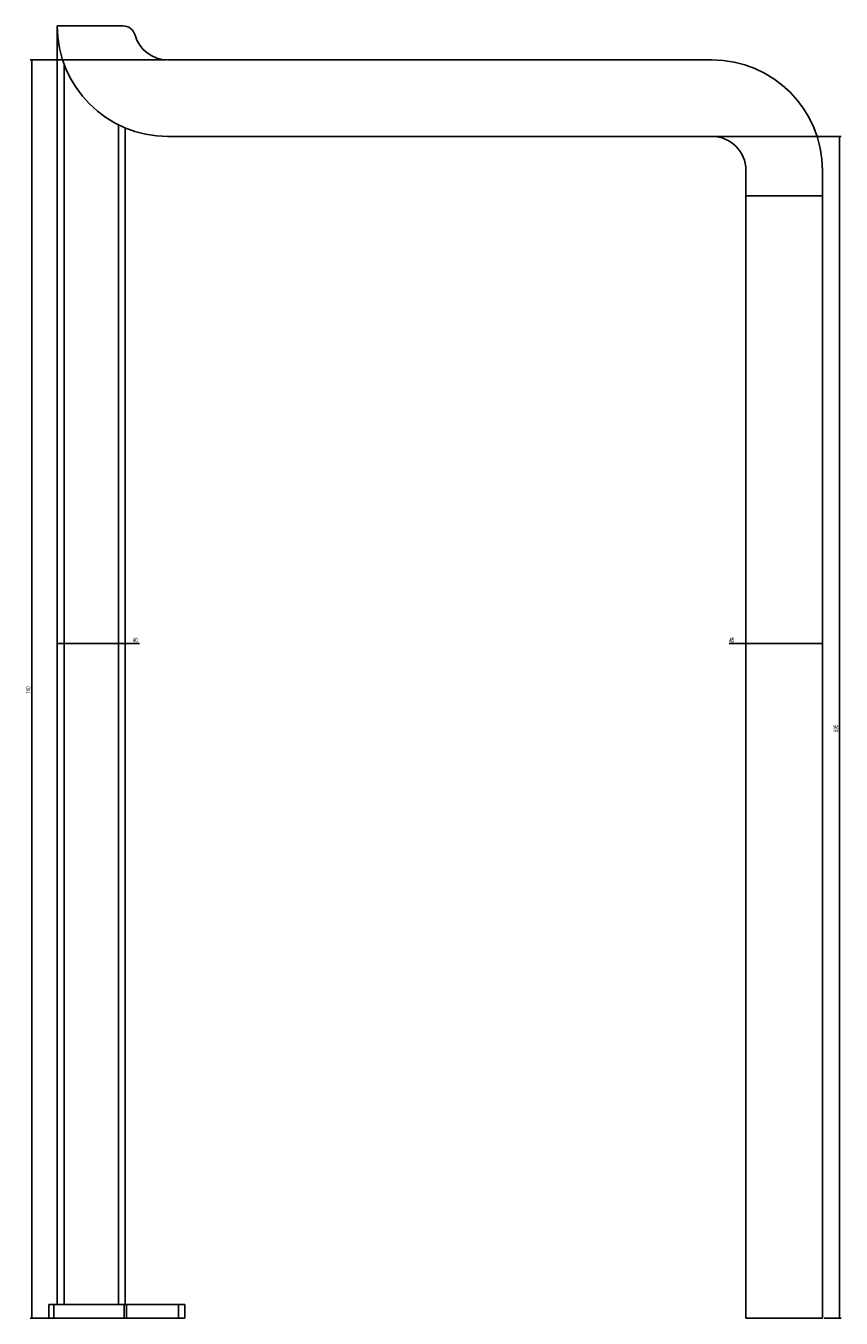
# Model space of a CAD drawing. Header units: millimetres. Extents: x 43 to 1013, y 38 to 1311.
# Tile 3 of 3: x 533 to 1013, y 551 to 1311. Entities that reach past the tile are written whole.
import ezdxf

# ---------------------------------------------------------------- set-up
doc = ezdxf.new("R2010")
doc.units = ezdxf.units.MM
doc.layers.add('FORMAT', color=7, linetype='Continuous')
doc.styles.add('SLDTEXTSTYLE0', font='TXT', dxfattribs={"width": 0.605})
doc.dimstyles.new('SLDDIMSTYLE0', dxfattribs={"dimtxt": 2.568319, "dimasz": 2, "dimexe": 0, "dimexo": 0.0625, "dimgap": 0.64208, "dimtad": 1, "dimrnd": 1e-09, "dimzin": 12, "dimdsep": 46, "dimtxsty": 'SLDTEXTSTYLE0', "dimsah": 1, "dimcen": 0.09, "dimadec": 0, "dimazin": 3, "dimtfac": 1, "dimtofl": 0, "dimtmove": 0, "dimatfit": 3, "dimfxl": 0, "dimfrac": 2, "dimtolj": 1, "dimtzin": 12, "dimarcsym": 0})

# ---------------------------------------------------------------- blocks, each defined once
blk = doc.blocks.new('_D_4')
at = {"layer": 'FORMAT'}
for q in [(947.07, 948.19), (1001.89, 948.19)]:
    blk.add_line((956.89, 948.19), q, dxfattribs=at)
for points in [[(956.89, 948.19), (958.89, 947.69), (958.89, 948.69)], [(1001.89, 948.19), (999.89, 948.69), (999.89, 947.69)]]:
    blk.add_solid(points, dxfattribs=at)
at = {"layer": 'FORMAT', "insert": (947.07, 951.6), "char_height": 2.646, "attachment_point": 1, "style": 'SLDTEXTSTYLE0'}
blk.add_mtext('45', dxfattribs=at)
blk = doc.blocks.new('_D_5')
at = {"layer": 'FORMAT'}
for q in [(551.89, 948.19), (600.21, 948.19)]:
    blk.add_line((591.89, 948.19), q, dxfattribs=at)
for points in [[(551.89, 948.19), (553.89, 947.69), (553.89, 948.69)], [(591.89, 948.19), (589.89, 948.69), (589.89, 947.69)]]:
    blk.add_solid(points, dxfattribs=at)
at = {"layer": 'FORMAT', "insert": (596.29, 951.6), "char_height": 2.646, "attachment_point": 1, "style": 'SLDTEXTSTYLE0'}
blk.add_mtext('40', dxfattribs=at)
blk = doc.blocks.new('_D_6')
at = {"layer": 'FORMAT'}
for p, q in [((937.88, 1246.48), (1012.88, 1246.48)), ((1011.89, 1246.48), (1011.89, 551.48)), ((1002.88, 551.48), (1012.88, 551.48))]:
    blk.add_line(p, q, dxfattribs=at)
for points in [[(1011.89, 1246.48), (1011.39, 1244.48), (1012.39, 1244.48)], [(1011.89, 551.48), (1012.39, 553.48), (1011.39, 553.48)]]:
    blk.add_solid(points, dxfattribs=at)
at = {"layer": 'FORMAT', "insert": (1008.48, 896.04), "char_height": 2.646, "attachment_point": 1, "rotation": 90, "style": 'SLDTEXTSTYLE0'}
blk.add_mtext('695', dxfattribs=at)
blk = doc.blocks.new('_D_7')
at = {"layer": 'FORMAT'}
for p, q in [((615.9, 1291.48), (535.9, 1291.48)), ((536.89, 1291.48), (536.89, 551.48)), ((555.9, 551.48), (535.9, 551.48))]:
    blk.add_line(p, q, dxfattribs=at)
for points in [[(536.89, 1291.48), (536.39, 1289.48), (537.39, 1289.48)], [(536.89, 551.48), (537.39, 553.48), (536.39, 553.48)]]:
    blk.add_solid(points, dxfattribs=at)
at = {"layer": 'FORMAT', "insert": (533.48, 918.54), "char_height": 2.646, "attachment_point": 1, "rotation": 90, "style": 'SLDTEXTSTYLE0'}
blk.add_mtext('740', dxfattribs=at)

msp = doc.modelspace()

# ---------------------------------------------------------------- linework, layer by layer
at = {"color": 7, "linetype": 'Continuous', "lineweight": 25}
for p, q in [((551.889, 1307.482), (551.889, 1311.482)), ((590.508, 1311.482), (551.889, 1311.482)), ((551.889, 1307.482), (552.013, 1307.482)), ((551.889, 559.482), (551.889, 1307.482)), ((936.889, 1291.482), (616.889, 1291.482)), ((591.889, 1251.482), (591.889, 559.482)), ((616.889, 1246.482), (936.889, 1246.482)), ((956.889, 1226.482), (956.889, 1211.482)), ((1001.889, 1211.482), (1001.889, 1226.482)), ((956.889, 1211.482), (1001.889, 1211.482)), ((956.889, 1211.482), (956.889, 551.482)), ((1001.889, 1211.482), (1001.889, 551.482)), ((546.889, 551.482), (546.889, 559.482)), ((546.889, 559.482), (549.889, 559.482)), ((549.889, 559.482), (549.889, 551.482)), ((549.889, 559.482), (591.189, 559.482)), ((591.189, 551.482), (591.189, 559.482)), ((591.189, 559.482), (592.563, 559.482)), ((592.563, 559.482), (592.563, 551.482)), ((592.563, 559.482), (623.263, 559.482)), ((623.263, 551.482), (623.263, 559.482)), ((623.263, 559.482), (626.889, 559.482)), ((626.889, 559.482), (626.889, 551.482)), ((549.889, 551.482), (546.889, 551.482)), ((549.889, 551.482), (591.189, 551.482)), ((592.563, 551.482), (591.189, 551.482)), ((592.563, 551.482), (623.263, 551.482)), ((626.889, 551.482), (623.263, 551.482)), ((956.889, 551.482), (1001.889, 551.482))]:
    msp.add_line(p, q, dxfattribs=at)
at = {"color": 8, "linetype": 'Continuous', "lineweight": 25}
for p, q in [((555.889, 1289.032), (555.889, 559.482)), ((587.889, 559.482), (587.889, 1253.31))]:
    msp.add_line(p, q, dxfattribs=at)
at = {"color": 7, "linetype": 'Continuous', "lineweight": 25}
for centre, radius, start, end in [((616.889, 1311.482), 65, 180, 270), ((590.508, 1304.082), 7.4, 15.66861, 90), ((616.889, 1311.482), 20, 195.66861, 270), ((616.891, 1311.482), 20, 195.66861, 270), ((936.889, 1226.482), 65, 0, 90), ((936.889, 1226.482), 20, 0, 90)]:
    msp.add_arc(centre, radius, start, end, dxfattribs=at)

# ---------------------------------------------------------------- dimensions: what is measured, and where the dimension line sits
at = {"layer": 'FORMAT'}
for base, p1, p2, picture, middle in [((551.889, 948.187), (591.889, 1307.482), (551.889, 1307.482), '_D_5', (598.254, 948.187)), ((1001.889, 948.187), (956.889, 1211.482), (1001.889, 1211.482), '_D_4', (949.027, 948.187))]:
    dim = msp.add_linear_dim(base=base, p1=p1, p2=p2, dimstyle='SLDDIMSTYLE0', dxfattribs=at)
    dim.commit()
    dim.dimension.update_dxf_attribs({"geometry": picture, "text_midpoint": middle, "dimtype": 160})
for base, p1, p2, picture, middle in [((536.889, 551.482), (616.889, 1291.482), (556.889, 551.482), '_D_7', (536.889, 921.482)), ((1011.889, 551.482), (936.889, 1246.482), (1001.889, 551.482), '_D_6', (1011.889, 898.982))]:
    dim = msp.add_linear_dim(base=base, p1=p1, p2=p2, angle=90, dimstyle='SLDDIMSTYLE0', dxfattribs=at)
    dim.commit()
    dim.dimension.update_dxf_attribs({"geometry": picture, "text_midpoint": middle, "dimtype": 160})

doc.saveas('drawing.dxf')
